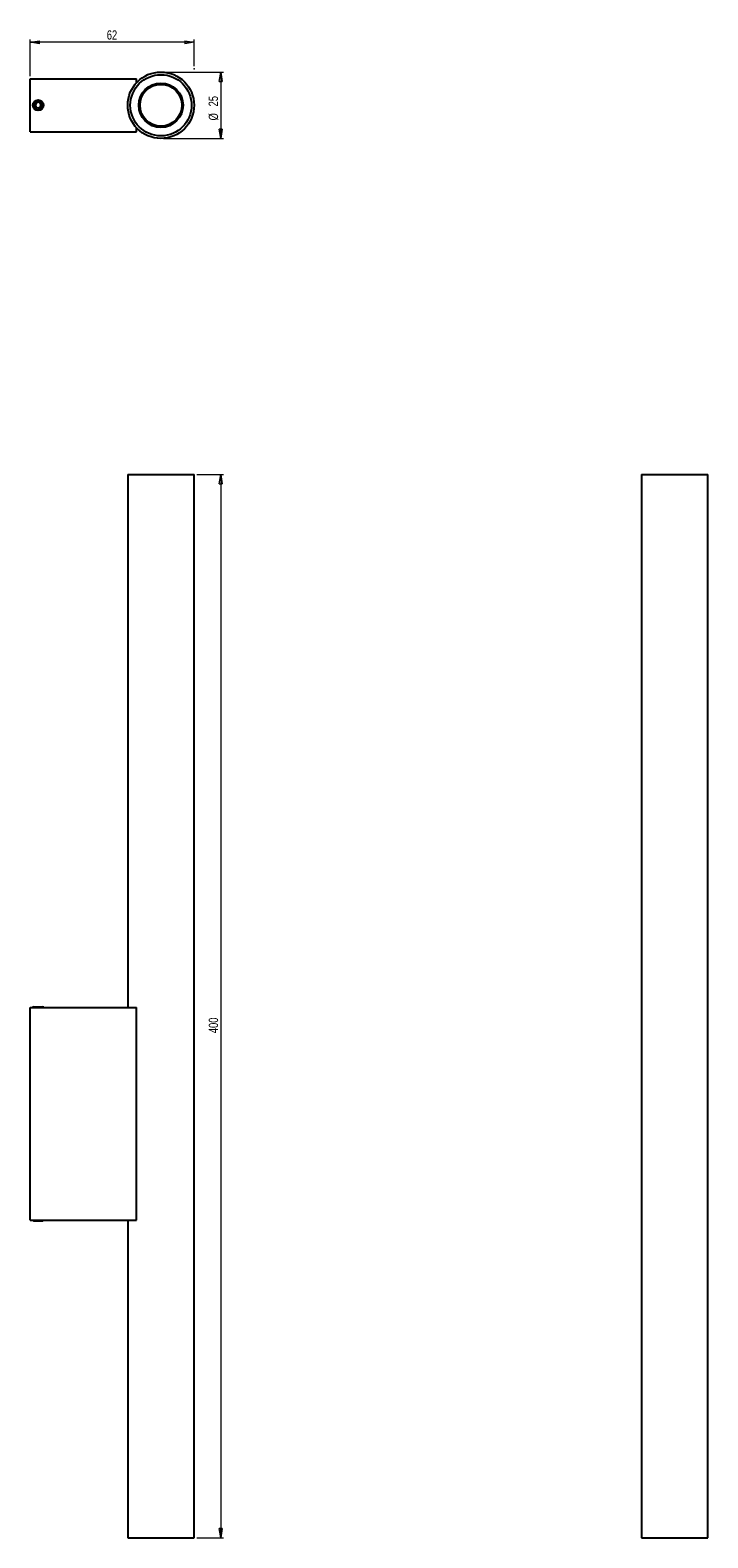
# Model space of a CAD drawing. Header units: millimetres. Extents: x 665 to 920, y 206 to 773.
import ezdxf

# ---------------------------------------------------------------- set-up
doc = ezdxf.new("R2010")
doc.units = ezdxf.units.MM
doc.header["$PDSIZE"] = -1
doc.styles.add('SLDTEXTSTYLE0', font='TXT', dxfattribs={"width": 0.75})
doc.dimstyles.new('SLDDIMSTYLE0', dxfattribs={"dimtxt": 3.5, "dimasz": 3.556, "dimexe": 0, "dimexo": 0.0625, "dimgap": 0.875, "dimtad": 1, "dimdec": 0, "dimrnd": 1e-09, "dimzin": 12, "dimdsep": 46, "dimtxsty": 'SLDTEXTSTYLE0', "dimblk1": 'CLOSED', "dimblk2": 'CLOSED', "dimsah": 1, "dimcen": 0.09, "dimadec": 0, "dimazin": 3, "dimtfac": 1, "dimtdec": 0, "dimtofl": 0, "dimtmove": 0, "dimatfit": 3, "dimldrblk": 'CLOSED', "dimfxl": 0, "dimfrac": 2, "dimtolj": 1, "dimtzin": 12, "dimarcsym": 0})
doc.dimstyles.new('SLDDIMSTYLE1', dxfattribs={"dimtxt": 3.5, "dimasz": 3.556, "dimexe": 0, "dimexo": 0.0625, "dimgap": 0.875, "dimtad": 1, "dimdec": 0, "dimrnd": 1e-09, "dimzin": 12, "dimdsep": 46, "dimtxsty": 'SLDTEXTSTYLE0', "dimblk1": 'CLOSED', "dimblk2": 'CLOSED', "dimsah": 1, "dimcen": 0.09, "dimadec": 0, "dimazin": 3, "dimtfac": 1, "dimtofl": 0, "dimtmove": 0, "dimatfit": 3, "dimldrblk": 'CLOSED', "dimfxl": 0, "dimfrac": 2, "dimtolj": 1, "dimtzin": 12, "dimarcsym": 0})
doc.dimstyles.new('SLDDIMSTYLE2', dxfattribs={"dimtxt": 3.5, "dimasz": 3.556, "dimexe": 0, "dimexo": 0.0625, "dimgap": 0.875, "dimtad": 1, "dimdec": 0, "dimrnd": 1e-09, "dimzin": 12, "dimdsep": 46, "dimtxsty": 'SLDTEXTSTYLE0', "dimblk1": 'CLOSED', "dimblk2": 'CLOSED', "dimsah": 1, "dimcen": 0.09, "dimadec": 0, "dimazin": 3, "dimtfac": 1, "dimtdec": 0, "dimtmove": 0, "dimatfit": 0, "dimldrblk": 'CLOSED', "dimfxl": 0, "dimfrac": 2, "dimtolj": 1, "dimtzin": 12, "dimarcsym": 0})

# ---------------------------------------------------------------- blocks, each defined once
blk = doc.blocks.new('_Closed')
at = {"color": 0, "linetype": 'ByBlock', "lineweight": -2}
for p, q in [((-1, 0.166667), (0, 0)), ((-1, 0.166667), (-1, -0.166667)), ((0, 0), (-1, -0.166667)), ((0, 0), (-1, 0))]:
    blk.add_line(p, q, dxfattribs=at)
blk = doc.blocks.new('_D')
at = {"color": 7, "linetype": 'Continuous', "lineweight": 0}
for p, q in [((727.4, 606.06), (737.4, 606.06)), ((736.4, 606.06), (736.4, 206.06)), ((727.4, 206.06), (737.4, 206.06))]:
    blk.add_line(p, q, dxfattribs=at)
at = {"color": 7, "linetype": 'Continuous', "lineweight": 18, "xscale": 3.556, "yscale": 3.556}
for p, rotation in [((736.4, 606.06, -0.2), 90.0000000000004), ((736.4, 206.06, -0.2), 270.0000000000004)]:
    blk.add_blockref('_Closed', p, dxfattribs=dict(at, rotation=rotation))
at = {"color": 7, "linetype": 'Continuous', "lineweight": 18, "insert": (731.89, 395.91), "char_height": 3.5, "attachment_point": 1, "rotation": 90, "style": 'SLDTEXTSTYLE0'}
blk.add_mtext('400', dxfattribs=at)
blk = doc.blocks.new('_D_1')
at = {"color": 7, "linetype": 'Continuous', "lineweight": 0}
for p, q in [((664.74, 755.94), (664.74, 769.62)), ((726.4, 768.62), (664.74, 768.62)), ((726.4, 759.62), (726.4, 769.62))]:
    blk.add_line(p, q, dxfattribs=at)
at = {"color": 7, "linetype": 'Continuous', "lineweight": 18, "xscale": 3.556, "yscale": 3.556, "rotation": 180.0000000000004}
blk.add_blockref('_Closed', (664.74, 768.62), dxfattribs=at)
at = {"color": 7, "linetype": 'Continuous', "lineweight": 18, "xscale": 3.556, "yscale": 3.556}
blk.add_blockref('_Closed', (726.4, 768.62), dxfattribs=at)
at = {"color": 7, "linetype": 'Continuous', "lineweight": 18, "insert": (693.55, 773.13), "char_height": 3.5, "attachment_point": 1, "style": 'SLDTEXTSTYLE0'}
blk.add_mtext('62', dxfattribs=at)
blk = doc.blocks.new('_D_2')
at = {"color": 7, "linetype": 'Continuous', "lineweight": 0}
for p, q in [((714.9, 757.44), (737.4, 757.44)), ((736.4, 757.44), (736.4, 732.44)), ((714.9, 732.44), (737.4, 732.44))]:
    blk.add_line(p, q, dxfattribs=at)
at = {"color": 7, "linetype": 'Continuous', "lineweight": 18, "xscale": 3.556, "yscale": 3.556}
for p, rotation in [((736.4, 757.44, -79.37), 90.0000000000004), ((736.4, 732.44, -79.37), 270.0000000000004)]:
    blk.add_blockref('_Closed', p, dxfattribs=dict(at, rotation=rotation))
at = {"color": 7, "linetype": 'Continuous', "lineweight": 18, "char_height": 3.5, "attachment_point": 1, "rotation": 90, "style": 'SLDTEXTSTYLE0'}
for s, insert in [('25', (731.84, 744.51)), ('%%c', (731.89, 739.23))]:
    blk.add_mtext(s, dxfattribs=dict(at, insert=insert))

msp = doc.modelspace()

# ---------------------------------------------------------------- linework, layer by layer
at = {"color": 7, "linetype": 'Continuous', "lineweight": 25}
for p, q in [((664.74, 734.94), (664.74, 754.94)), ((664.74, 754.94), (704.74, 754.94)), ((704.74, 753.44), (704.74, 754.94)), ((666.96, 745.8), (666.61, 744.7)), ((667.38, 743.84), (666.61, 744.7)), ((668.09, 746.04), (666.96, 745.8)), ((668.51, 744.08), (667.38, 743.84)), ((668.09, 746.04), (668.87, 745.18)), ((668.51, 744.08), (668.87, 745.18)), ((664.74, 734.94), (704.74, 734.94)), ((704.74, 734.94), (704.74, 736.44)), ((701.4, 606.06), (701.4, 405.56)), ((701.4, 606.06), (726.4, 606.06)), ((726.4, 206.06), (726.4, 606.06)), ((894.55, 606.06), (894.55, 206.06)), ((894.55, 606.06), (919.55, 606.06)), ((919.55, 206.06), (919.55, 606.06)), ((664.74, 325.56), (664.74, 405.56)), ((664.74, 405.56), (704.74, 405.56)), ((666.13, 405.84), (665.74, 405.62)), ((665.74, 405.62), (665.74, 405.56)), ((665.74, 405.62), (669.74, 405.62)), ((666.13, 405.84), (669.35, 405.84)), ((669.74, 405.62), (669.35, 405.84)), ((669.74, 405.56), (669.74, 405.62)), ((704.74, 325.56), (704.74, 405.56)), ((664.74, 325.56), (704.74, 325.56)), ((665.74, 325.56), (665.74, 325.45)), ((665.74, 325.45), (666.13, 325.22)), ((668.47, 325.45), (665.74, 325.45)), ((668.32, 325.22), (666.13, 325.22)), ((669.35, 325.22), (668.32, 325.22)), ((669.74, 325.45), (668.47, 325.45)), ((669.35, 325.22), (669.74, 325.45)), ((669.74, 325.45), (669.74, 325.56)), ((701.4, 325.56), (701.4, 206.06)), ((701.4, 206.06), (726.4, 206.06)), ((894.55, 206.06), (919.55, 206.06))]:
    msp.add_line(p, q, dxfattribs=at)
for centre, radius in [((713.9, 744.94), 12.5), ((713.9, 744.94), 11.5), ((713.9, 744.94), 8.35), ((713.9, 744.94), 7.86), ((667.74, 744.94), 2), ((667.74, 744.94), 1.61)]:
    msp.add_circle(centre, radius, dxfattribs=at)
at = {"color": 7, "linetype": 'Continuous', "lineweight": 0}
for p in [(726.4, 758.62), (726.4, 744.94)]:
    msp.add_point(p, dxfattribs=at)

# ---------------------------------------------------------------- dimensions: what is measured, and where the dimension line sits
at = {"color": 7, "linetype": 'Continuous', "lineweight": 18}
dim = msp.add_linear_dim(base=(664.74, 768.62), p1=(726.4, 758.62), p2=(664.74, 754.94), dimstyle='SLDDIMSTYLE1', dxfattribs=at)
dim.commit()
dim.dimension.update_dxf_attribs({"geometry": '_D_1', "text_midpoint": (696.14, 768.62), "dimtype": 160})
dim = msp.add_linear_dim(base=(736.4, 732.44), p1=(713.9, 757.44), p2=(713.9, 732.44), angle=90, text='%%c<>', dimstyle='SLDDIMSTYLE2', dxfattribs=at)
dim.commit()
dim.dimension.update_dxf_attribs({"geometry": '_D_2', "text_midpoint": (736.4, 744.45), "dimtype": 160})
dim = msp.add_linear_dim(base=(736.4, 206.06), p1=(726.4, 606.06), p2=(726.4, 206.06), angle=90, dimstyle='SLDDIMSTYLE0', dxfattribs=at)
dim.commit()
dim.dimension.update_dxf_attribs({"geometry": '_D', "text_midpoint": (736.4, 399.79), "dimtype": 160})

doc.saveas('drawing.dxf')
